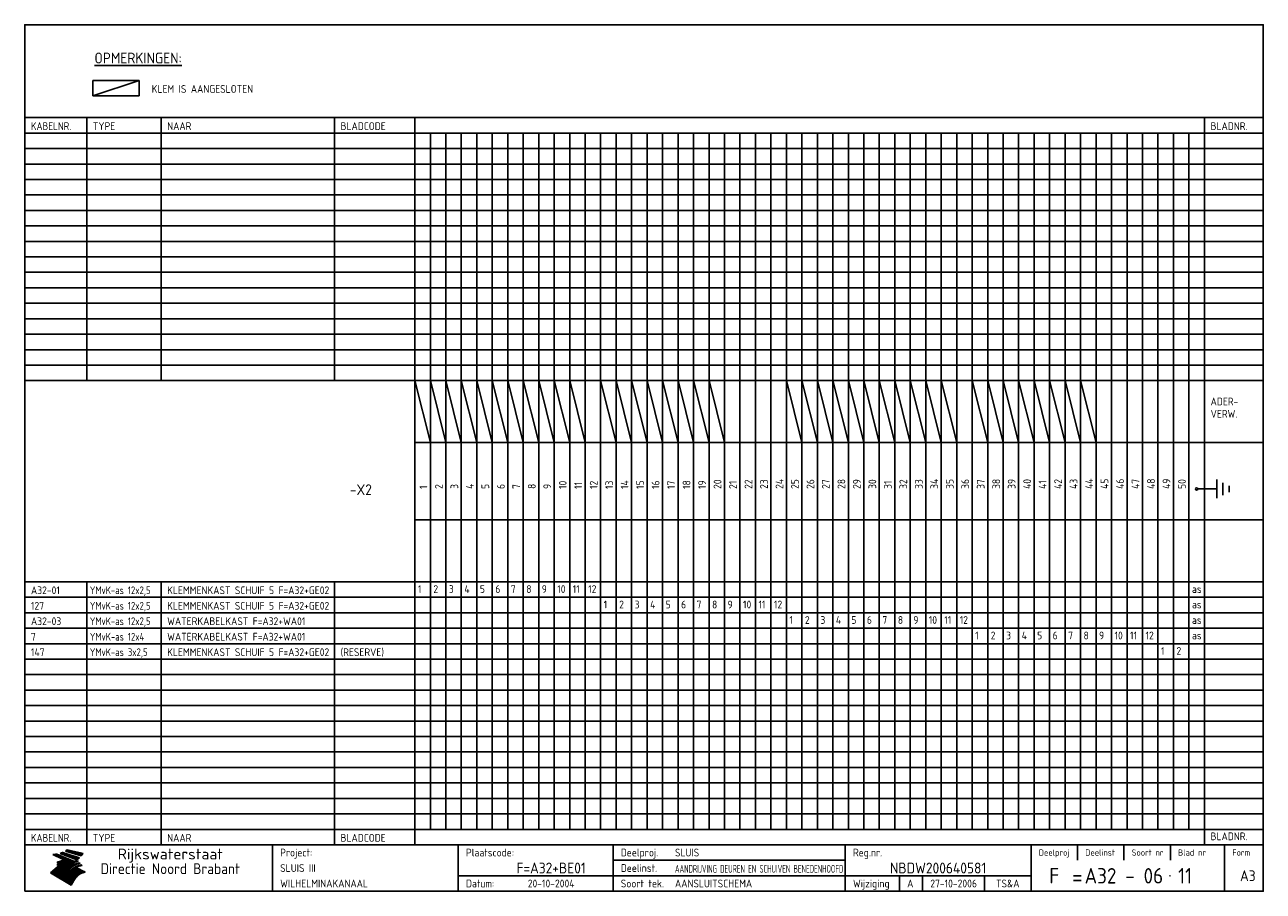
# Model space of a CAD drawing. Extents: x 10 to 410, y 10 to 290.
import ezdxf
from ezdxf.enums import TextEntityAlignment as Align

# ---------------------------------------------------------------- set-up
doc = ezdxf.new("R2010")
doc.units = 0
doc.header["$LTSCALE"] = 10
doc.header["$MEASUREMENT"] = 0
doc.layers.get('0').update_dxf_attribs({"linetype": 'CONTINUOUS'})
for name, color, linetype in [('0-25', 7, 'CONTINUOUS'), ('0-35', 2, 'CONTINUOUS'), ('0-50', 3, 'CONTINUOUS'), ('B-25', 7, 'CONTINUOUS'), ('B-35', 2, 'CONTINUOUS'), ('S-25', 7, 'CONTINUOUS'), ('S-35', 2, 'CONTINUOUS')]:
    doc.layers.add(name, color=color, linetype=linetype)
doc.styles.add('ISO', font='iso.shx')
doc.styles.get("Standard").update_dxf_attribs({"font": 'iso.shx'})

# ---------------------------------------------------------------- blocks, each defined once
blk = doc.blocks.new('rme15')
at = {"layer": '0-25'}
for p, q in [((410, 35), (10, 35)), ((410, 30), (10, 30)), ((350, 25), (350, 20)), ((365, 25), (365, 20)), ((380, 25), (380, 20)), ((200, 20), (275, 20)), ((150, 15), (335, 15)), ((292.5, 15), (292.5, 10)), ((300, 15), (300, 10)), ((320, 15), (320, 10))]:
    blk.add_line(p, q, dxfattribs=at)
at = {"layer": '0-25', "color": 7}
for p, q in [((19.1, 21.89), (25.12, 19)), ((19.1, 21.89), (25.12, 19)), ((19.17, 21.86), (20.7, 21.86)), ((19.29, 21.8), (20.83, 21.8)), ((19.4, 21.75), (20.96, 21.75)), ((19.52, 21.69), (21.09, 21.69)), ((19.64, 21.63), (21.22, 21.63)), ((19.74, 21.92), (20.56, 21.92)), ((19.75, 21.58), (21.36, 21.58)), ((19.87, 21.52), (21.49, 21.52)), ((19.99, 21.47), (21.62, 21.47)), ((20.11, 21.41), (21.75, 21.41)), ((20.22, 21.35), (21.88, 21.35)), ((20.25, 21.97), (20.43, 21.97)), ((20.34, 21.3), (22.02, 21.3)), ((20.38, 21.99), (26.02, 19.59)), ((20.38, 21.99), (26.02, 19.59)), ((20.46, 21.24), (22.15, 21.24)), ((20.57, 21.18), (22.28, 21.18)), ((20.69, 21.13), (22.41, 21.13)), ((20.81, 21.07), (22.55, 21.07)), ((20.92, 21.02), (22.68, 21.02)), ((21.04, 20.96), (22.81, 20.96)), ((21.16, 20.9), (22.94, 20.9)), ((21.27, 20.85), (23.07, 20.85)), ((21.39, 20.79), (23.21, 20.79)), ((21.47, 22.25), (26.83, 20.19)), ((21.47, 22.25), (26.83, 20.19)), ((21.49, 22.25), (23.07, 22.25)), ((21.51, 20.73), (23.34, 20.73)), ((21.6, 22.2), (23.25, 22.2)), ((21.63, 20.68), (23.47, 20.68)), ((21.65, 22.31), (22.89, 22.31)), ((21.74, 20.62), (23.6, 20.62)), ((21.75, 22.14), (23.42, 22.14)), ((21.8, 22.37), (22.71, 22.37)), ((21.86, 20.57), (23.73, 20.57)), ((21.9, 22.08), (23.6, 22.08)), ((21.94, 22.42), (22.53, 22.42)), ((21.98, 20.51), (23.87, 20.51)), ((22.04, 22.03), (23.78, 22.03)), ((22.06, 22.48), (22.36, 22.48)), ((22.09, 20.45), (24, 20.45)), ((22.18, 22.53), (27.65, 20.8)), ((22.18, 22.53), (27.65, 20.8)), ((22.19, 21.97), (23.96, 21.97)), ((22.21, 20.4), (24.13, 20.4)), ((22.33, 20.34), (24.26, 20.34)), ((22.34, 21.92), (24.13, 21.92)), ((22.37, 20), (23.08, 20)), ((22.44, 20.28), (24.4, 20.28)), ((22.48, 21.86), (24.31, 21.86)), ((22.49, 20.06), (23.04, 20.06)), ((22.56, 20.23), (24.53, 20.23)), ((22.61, 20.12), (22.93, 20.12)), ((22.63, 21.8), (24.49, 21.8)), ((22.68, 20.17), (24.66, 20.17)), ((22.71, 20.17), (22.82, 20.17)), ((23.11, 20.02), (22.77, 20.2)), ((23.11, 20.02), (22.77, 20.2)), ((22.78, 21.75), (24.67, 21.75)), ((22.79, 20.12), (24.79, 20.12)), ((22.91, 20.06), (24.92, 20.06)), ((22.92, 21.69), (24.85, 21.69)), ((23.03, 20), (25.06, 20)), ((23.07, 21.63), (25.02, 21.63)), ((23.14, 22.99), (28.22, 21.46)), ((23.14, 22.99), (28.22, 21.46)), ((23.15, 22.98), (25.33, 22.98)), ((23.22, 21.58), (25.2, 21.58)), ((23.23, 23.04), (25.09, 23.04)), ((23.32, 23.1), (24.84, 23.1)), ((23.34, 22.93), (25.57, 22.93)), ((23.36, 21.52), (25.38, 21.52)), ((23.4, 23.15), (24.6, 23.15)), ((23.49, 23.21), (24.36, 23.21)), ((23.51, 21.47), (25.56, 21.47)), ((23.52, 22.87), (25.81, 22.87)), ((23.57, 23.27), (24.12, 23.27)), ((23.64, 23.32), (23.87, 23.32)), ((23.66, 21.41), (25.74, 21.41)), ((23.7, 23.36), (28.82, 22.17)), ((23.7, 23.36), (28.82, 22.17)), ((23.71, 22.82), (26.06, 22.82)), ((23.8, 21.35), (25.91, 21.35)), ((23.9, 22.76), (26.3, 22.76)), ((23.95, 21.3), (26.09, 21.3)), ((24.09, 22.7), (26.54, 22.7)), ((24.09, 21.24), (26.27, 21.24)), ((24.24, 21.18), (26.45, 21.18)), ((24.27, 22.65), (26.78, 22.65)), ((24.39, 21.13), (26.62, 21.13)), ((24.46, 22.59), (27.03, 22.59)), ((24.53, 21.07), (26.8, 21.07)), ((24.65, 22.53), (27.27, 22.53)), ((24.68, 21.02), (26.98, 21.02)), ((24.83, 20.96), (27.16, 20.96)), ((24.84, 22.48), (27.51, 22.48)), ((24.97, 20.9), (27.34, 20.9)), ((25.02, 22.42), (27.75, 22.42)), ((25.12, 20.85), (27.51, 20.85)), ((25.21, 22.37), (28, 22.37)), ((25.27, 20.79), (27.63, 20.79)), ((25.4, 22.31), (28.24, 22.31)), ((25.41, 20.73), (27.57, 20.73)), ((25.56, 20.68), (27.51, 20.68)), ((25.58, 22.25), (28.48, 22.25)), ((25.71, 20.62), (27.44, 20.62)), ((25.77, 22.2), (28.72, 22.2)), ((25.85, 20.57), (27.37, 20.57)), ((25.96, 22.14), (28.79, 22.14)), ((26, 20.51), (27.29, 20.51)), ((26.15, 22.08), (28.75, 22.08)), ((26.15, 20.45), (27.22, 20.45)), ((26.29, 20.4), (27.14, 20.4)), ((26.33, 22.03), (28.71, 22.03)), ((26.44, 20.34), (27.06, 20.34)), ((26.52, 21.97), (28.66, 21.97)), ((26.59, 20.28), (26.97, 20.28)), ((26.71, 21.92), (28.62, 21.92)), ((26.73, 20.23), (26.89, 20.23)), ((26.9, 21.86), (28.57, 21.86)), ((27.08, 21.8), (28.52, 21.8)), ((27.27, 21.75), (28.48, 21.75)), ((27.46, 21.69), (28.43, 21.69)), ((27.65, 21.63), (28.38, 21.63)), ((27.83, 21.58), (28.33, 21.58)), ((28.02, 21.52), (28.28, 21.52)), ((28.21, 21.47), (28.22, 21.47)), ((20.58, 17.88), (18.3, 16)), ((20.58, 17.88), (18.3, 16)), ((24.94, 11.97), (18.3, 16)), ((24.94, 11.97), (18.3, 16)), ((18.31, 16.01), (20.96, 16.01)), ((18.38, 16.07), (21.46, 16.07)), ((18.45, 16.12), (21.88, 16.12)), ((18.52, 16.18), (22.15, 16.18)), ((18.59, 16.23), (22.38, 16.23)), ((18.65, 16.29), (22.58, 16.29)), ((18.72, 16.35), (22.75, 16.35)), ((18.79, 16.4), (22.91, 16.4)), ((18.86, 16.46), (20.6, 16.46)), ((18.93, 16.52), (20.6, 16.52)), ((18.99, 16.57), (20.6, 16.57)), ((19.06, 16.63), (20.6, 16.63)), ((19.13, 16.68), (20.6, 16.68)), ((19.2, 16.74), (20.6, 16.74)), ((19.27, 16.8), (20.6, 16.8)), ((19.33, 16.85), (21.07, 16.85)), ((19.4, 16.91), (21.55, 16.91)), ((19.47, 16.97), (21.88, 16.97)), ((19.54, 17.02), (22.13, 17.02)), ((19.61, 17.08), (22.34, 17.08)), ((19.67, 17.13), (20.6, 17.13)), ((19.74, 17.19), (20.6, 17.19)), ((19.81, 17.25), (20.6, 17.25)), ((19.88, 17.3), (20.6, 17.3)), ((19.95, 17.36), (20.6, 17.36)), ((20.01, 17.42), (20.6, 17.42)), ((20.08, 17.47), (20.93, 17.47)), ((20.15, 17.53), (21.26, 17.53)), ((20.22, 17.58), (21.51, 17.58)), ((20.29, 17.64), (21.72, 17.64)), ((20.35, 17.7), (21.9, 17.7)), ((20.42, 17.75), (22.07, 17.75)), ((20.49, 17.81), (22.22, 17.81)), ((20.56, 17.87), (22.36, 17.87)), ((20.6, 19.11), (20.58, 19.51)), ((20.6, 19.11), (20.58, 19.51)), ((20.58, 19.5), (22.09, 19.5)), ((20.58, 19.44), (21.95, 19.44)), ((20.59, 19.38), (21.79, 19.38)), ((20.59, 19.33), (21.62, 19.33)), ((20.59, 19.27), (21.42, 19.27)), ((20.6, 19.22), (21.2, 19.22)), ((20.6, 19.16), (20.93, 19.16)), ((20.6, 19.11), (20.69, 19.12)), ((20.6, 19.11), (20.69, 19.12)), ((20.6, 18.79), (20.77, 18.81)), ((20.6, 18.79), (20.77, 18.81)), ((20.6, 18.29), (20.6, 18.79)), ((20.6, 18.29), (20.6, 18.79)), ((20.6, 18.77), (22.46, 18.77)), ((20.6, 18.71), (22.33, 18.71)), ((20.6, 18.65), (22.19, 18.65)), ((20.6, 18.6), (22.04, 18.6)), ((20.6, 18.54), (21.87, 18.54)), ((20.6, 18.48), (21.68, 18.48)), ((20.6, 18.43), (21.46, 18.43)), ((20.6, 18.37), (21.21, 18.37)), ((20.6, 18.29), (20.88, 18.32)), ((20.6, 18.29), (20.88, 18.32)), ((20.6, 18.32), (20.87, 18.32)), ((20.6, 17.88), (20.86, 17.91)), ((20.6, 17.88), (20.86, 17.91)), ((20.6, 17.43), (20.97, 17.48)), ((20.6, 17.43), (20.97, 17.48)), ((20.6, 17.43), (20.6, 17.09)), ((20.6, 17.43), (20.6, 17.09)), ((20.6, 17.09), (21.26, 17.16)), ((20.6, 17.09), (21.26, 17.16)), ((20.6, 16.8), (21.37, 16.89)), ((20.6, 16.8), (21.37, 16.89)), ((20.6, 16.8), (20.6, 16.45)), ((20.6, 16.8), (20.6, 16.45)), ((20.6, 16.45), (21.56, 16.56)), ((20.6, 16.45), (21.56, 16.56)), ((20.6, 15.97), (21.67, 16.09)), ((20.6, 15.97), (21.67, 16.09)), ((20.7, 16.46), (23.06, 16.46)), ((20.9, 19.55), (22.23, 19.55)), ((20.9, 18.82), (22.59, 18.82)), ((20.98, 17.92), (22.5, 17.92)), ((21.02, 17.13), (22.53, 17.13)), ((21.19, 19.61), (22.35, 19.61)), ((21.2, 16.52), (23.2, 16.52)), ((21.32, 18.88), (22.71, 18.88)), ((21.32, 17.98), (22.62, 17.98)), ((21.42, 19.67), (22.47, 19.67)), ((21.47, 17.19), (22.7, 17.19)), ((21.59, 18.03), (22.74, 18.03)), ((21.61, 18.93), (22.82, 18.93)), ((21.62, 19.72), (22.59, 19.72)), ((21.72, 16.57), (23.32, 16.57)), ((21.77, 17.25), (22.85, 17.25)), ((21.8, 19.78), (22.69, 19.78)), ((21.8, 18.09), (22.85, 18.09)), ((21.84, 18.99), (22.92, 18.99)), ((21.96, 19.83), (22.79, 19.83)), ((21.99, 18.15), (22.95, 18.15)), ((22.01, 17.3), (22.99, 17.3)), ((22.03, 19.05), (23.03, 19.05)), ((22.1, 16.63), (23.44, 16.63)), ((22.11, 19.89), (22.89, 19.89)), ((22.16, 18.2), (23.05, 18.2)), ((22.21, 19.1), (23.12, 19.1)), ((22.21, 17.36), (23.12, 17.36)), ((22.24, 19.95), (22.99, 19.95)), ((22.31, 18.26), (23.15, 18.26)), ((22.36, 19.16), (23.22, 19.16)), ((22.38, 16.68), (23.56, 16.68)), ((22.39, 17.42), (23.24, 17.42)), ((22.45, 18.32), (23.24, 18.32)), ((22.51, 19.22), (23.3, 19.22)), ((22.56, 17.47), (23.36, 17.47)), ((22.59, 18.37), (23.33, 18.37)), ((22.6, 16.74), (23.66, 16.74)), ((22.64, 19.27), (23.39, 19.27)), ((22.71, 18.43), (23.42, 18.43)), ((22.71, 17.53), (23.47, 17.53)), ((22.77, 19.33), (23.47, 19.33)), ((22.79, 16.8), (23.77, 16.8)), ((22.83, 18.48), (23.5, 18.48)), ((22.84, 17.58), (23.57, 17.58)), ((22.89, 19.38), (23.55, 19.38)), ((22.94, 18.54), (23.58, 18.54)), ((22.96, 16.85), (23.86, 16.85)), ((22.97, 17.64), (23.67, 17.64)), ((23, 19.44), (23.63, 19.44)), ((23.04, 18.6), (23.66, 18.6)), ((23.1, 19.5), (23.72, 19.5)), ((23.1, 17.7), (23.77, 17.7)), ((23.12, 16.91), (23.96, 16.91)), ((23.14, 18.65), (23.74, 18.65)), ((23.15, 19.95), (25.19, 19.95)), ((23.21, 19.55), (23.8, 19.55)), ((23.21, 17.75), (23.86, 17.75)), ((23.21, 16.01), (28.9, 16.01)), ((23.24, 18.71), (23.82, 18.71)), ((23.26, 19.89), (25.32, 19.89)), ((23.26, 16.97), (24.05, 16.97)), ((23.3, 19.61), (23.88, 19.61)), ((23.32, 17.81), (23.95, 17.81)), ((23.33, 18.77), (23.91, 18.77)), ((23.37, 16.07), (29.08, 16.07)), ((23.38, 19.83), (25.45, 19.83)), ((23.39, 19.67), (23.81, 19.67)), ((23.39, 17.02), (24.14, 17.02)), ((23.42, 18.82), (23.99, 18.82)), ((23.42, 17.87), (24.03, 17.87)), ((23.45, 19.7), (23.58, 19.79)), ((23.45, 19.7), (23.58, 19.79)), ((23.48, 19.72), (23.7, 19.72)), ((23.5, 19.78), (25.58, 19.78)), ((23.51, 18.88), (24.07, 18.88)), ((23.51, 16.12), (29.27, 16.12)), ((23.52, 17.92), (24.11, 17.92)), ((23.52, 17.08), (24.22, 17.08)), ((23.54, 18.9), (24.3, 19.42)), ((23.54, 18.9), (24.3, 19.42)), ((23.56, 19.78), (23.59, 19.78)), ((23.56, 19.39), (23.9, 19.62)), ((23.56, 19.39), (23.9, 19.62)), ((23.58, 19.79), (23.9, 19.62)), ((23.58, 19.79), (23.9, 19.62)), ((23.59, 18.93), (24.15, 18.93)), ((23.61, 19.72), (25.72, 19.72)), ((23.62, 17.98), (24.2, 17.98)), ((23.63, 17.13), (24.3, 17.13)), ((23.65, 18.59), (24.62, 19.25)), ((23.65, 18.59), (24.62, 19.25)), ((29.41, 16.17), (23.65, 16.17)), ((23.67, 18.99), (24.23, 18.99)), ((23.71, 18.03), (24.28, 18.03)), ((23.73, 19.67), (25.85, 19.67)), ((23.75, 19.05), (24.32, 19.05)), ((23.75, 17.19), (24.38, 17.19)), ((23.77, 16.23), (29.47, 16.23)), ((23.79, 18.09), (24.36, 18.09)), ((23.83, 19.1), (24.4, 19.1)), ((23.85, 19.61), (25.98, 19.61)), ((23.85, 17.25), (24.46, 17.25)), ((23.88, 18.15), (24.44, 18.15)), ((23.89, 16.29), (29.36, 16.29)), ((23.92, 19.16), (24.48, 19.16)), ((23.94, 18.19), (25.23, 19.07)), ((23.94, 18.19), (25.23, 19.07)), ((23.95, 17.3), (24.55, 17.3)), ((23.96, 19.55), (25.96, 19.55)), ((23.96, 18.2), (24.53, 18.2)), ((24, 19.22), (24.56, 19.22)), ((24, 16.35), (29.24, 16.35)), ((24.04, 18.26), (24.61, 18.26)), ((24.05, 17.36), (24.63, 17.36)), ((24.06, 17.88), (25.34, 18.76)), ((24.06, 17.88), (25.34, 18.76)), ((24.08, 19.5), (25.88, 19.5)), ((24.08, 19.27), (24.58, 19.27)), ((24.11, 16.4), (29.13, 16.4)), ((24.13, 18.32), (24.69, 18.32)), ((24.14, 17.42), (24.71, 17.42)), ((24.16, 19.33), (24.47, 19.33)), ((24.2, 19.44), (25.79, 19.44)), ((24.21, 18.37), (24.77, 18.37)), ((24.21, 16.46), (29.02, 16.46)), ((24.23, 17.47), (24.79, 17.47)), ((24.24, 17.48), (25.52, 18.36)), ((24.24, 17.48), (25.52, 18.36)), ((24.25, 19.38), (24.36, 19.38)), ((24.29, 18.43), (24.85, 18.43)), ((24.3, 19.42), (24.62, 19.25)), ((24.3, 19.42), (24.62, 19.25)), ((24.31, 19.38), (25.71, 19.38)), ((24.31, 17.53), (24.87, 17.53)), ((24.31, 16.52), (28.91, 16.52)), ((24.35, 17.17), (25.64, 18.05)), ((24.35, 17.17), (25.64, 18.05)), ((24.37, 18.48), (24.94, 18.48)), ((24.39, 17.58), (24.96, 17.58)), ((24.4, 16.57), (28.79, 16.57)), ((24.43, 19.33), (25.62, 19.33)), ((24.45, 18.54), (25.02, 18.54)), ((24.47, 17.64), (25.04, 17.64)), ((24.49, 16.63), (28.68, 16.63)), ((24.54, 18.6), (25.1, 18.6)), ((24.55, 19.27), (25.54, 19.27)), ((24.56, 17.7), (25.12, 17.7)), ((24.57, 16.68), (28.57, 16.68)), ((24.62, 18.65), (25.18, 18.65)), ((24.63, 16.72), (25.91, 17.6)), ((24.63, 16.72), (25.91, 17.6)), ((24.64, 17.75), (25.2, 17.75)), ((24.66, 16.74), (28.45, 16.74)), ((24.67, 19.22), (25.45, 19.22)), ((24.7, 18.71), (25.27, 18.71)), ((24.72, 17.81), (25.29, 17.81)), ((24.74, 16.8), (28.34, 16.8)), ((24.78, 19.16), (25.37, 19.16)), ((24.78, 18.77), (25.34, 18.77)), ((24.8, 17.87), (25.37, 17.87)), ((24.82, 16.85), (28.23, 16.85)), ((24.87, 18.82), (25.4, 18.82)), ((24.89, 17.92), (25.45, 17.92)), ((24.9, 19.1), (25.28, 19.1)), ((24.9, 16.91), (28.11, 16.91)), ((24.95, 18.88), (25.45, 18.88)), ((24.97, 17.98), (25.53, 17.98)), ((24.99, 16.97), (28, 16.97)), ((25.02, 19.05), (25.2, 19.05)), ((25.03, 18.93), (25.51, 18.93)), ((25.05, 18.03), (25.61, 18.03)), ((25.07, 17.02), (27.89, 17.02)), ((25.11, 18.99), (25.57, 18.99)), ((26.02, 19.59), (25.12, 19)), ((26.02, 19.59), (25.12, 19)), ((25.13, 18.09), (25.68, 18.09)), ((25.15, 17.08), (27.77, 17.08)), ((25.19, 19.05), (25.63, 19.05)), ((25.21, 18.15), (25.75, 18.15)), ((25.23, 17.13), (27.66, 17.13)), ((25.26, 19.1), (25.7, 19.1)), ((25.3, 18.2), (25.82, 18.2)), ((25.31, 17.19), (27.55, 17.19)), ((25.33, 19.16), (25.77, 19.16)), ((25.38, 18.26), (25.89, 18.26)), ((25.39, 19.22), (25.85, 19.22)), ((25.4, 17.25), (27.43, 17.25)), ((25.46, 18.32), (25.97, 18.32)), ((25.47, 19.27), (25.93, 19.27)), ((25.48, 17.3), (27.32, 17.3)), ((25.54, 19.33), (26.03, 19.33)), ((25.54, 18.37), (26.06, 18.37)), ((25.56, 17.36), (27.21, 17.36)), ((25.62, 18.43), (26.14, 18.43)), ((25.63, 19.38), (26.13, 19.38)), ((25.64, 17.42), (27.1, 17.42)), ((25.7, 18.48), (26.24, 18.48)), ((25.72, 19.44), (26.24, 19.44)), ((25.73, 17.47), (26.98, 17.47)), ((25.79, 18.54), (26.34, 18.54)), ((25.81, 17.53), (26.87, 17.53)), ((25.82, 19.5), (26.36, 19.5)), ((25.89, 18.6), (26.46, 18.6)), ((25.89, 17.58), (26.76, 17.58)), ((25.93, 19.55), (26.53, 19.55)), ((25.96, 17.64), (26.64, 17.64)), ((25.99, 18.65), (26.58, 18.65)), ((26.04, 17.7), (26.59, 17.7)), ((26.06, 19.61), (26.85, 19.61)), ((26.1, 18.71), (26.72, 18.71)), ((26.12, 17.75), (26.67, 17.75)), ((26.2, 17.81), (26.76, 17.81)), ((26.21, 19.67), (27.23, 19.67)), ((26.23, 18.77), (26.89, 18.77)), ((26.29, 17.87), (26.86, 17.87)), ((26.37, 18.82), (27.09, 18.82)), ((26.39, 17.92), (26.97, 17.92)), ((26.44, 19.72), (27.18, 19.72)), ((26.49, 17.98), (27.09, 17.98)), ((26.53, 18.88), (27.34, 18.88)), ((26.56, 17.68), (29.54, 16.2)), ((26.56, 17.68), (29.54, 16.2)), ((26.6, 18.03), (27.22, 18.03)), ((26.72, 18.09), (27.38, 18.09)), ((26.73, 18.93), (27.66, 18.93)), ((26.85, 18.15), (27.56, 18.15)), ((26.99, 18.99), (27.9, 18.99)), ((27, 18.2), (27.8, 18.2)), ((27.13, 19.78), (27.25, 19.64)), ((27.13, 19.78), (27.25, 19.64)), ((27.18, 18.26), (28.13, 18.26)), ((27.26, 19.05), (27.84, 19.05)), ((27.39, 18.32), (28.47, 18.32)), ((27.7, 18.37), (28.49, 18.37)), ((27.78, 19.1), (27.93, 18.96)), ((27.78, 19.1), (27.93, 18.96)), ((28, 18.43), (28.44, 18.43)), ((28.29, 15.83), (29.54, 16.2)), ((28.29, 15.83), (29.54, 16.2)), ((28.39, 18.48), (28.54, 18.32)), ((28.39, 18.48), (28.54, 18.32)), ((29.54, 16.2), (29.45, 16.17)), ((29.54, 16.2), (29.45, 16.17)), ((29.46, 16.18), (29.47, 16.18)), ((18.38, 15.95), (20.6, 15.95)), ((18.47, 15.9), (20.6, 15.9)), ((18.57, 15.84), (20.6, 15.84)), ((18.66, 15.78), (20.6, 15.78)), ((18.75, 15.73), (20.6, 15.73)), ((18.85, 15.67), (20.6, 15.67)), ((18.94, 15.62), (20.6, 15.62)), ((19.03, 15.56), (27.83, 15.56)), ((19.12, 15.5), (27.75, 15.5)), ((19.22, 15.45), (27.66, 15.45)), ((19.31, 15.39), (27.58, 15.39)), ((19.4, 15.33), (27.5, 15.33)), ((19.49, 15.28), (27.43, 15.28)), ((19.59, 15.22), (27.36, 15.22)), ((19.68, 15.17), (27.29, 15.17)), ((19.77, 15.11), (27.22, 15.11)), ((19.86, 15.05), (27.15, 15.05)), ((19.96, 15), (27.09, 15)), ((20.05, 14.94), (27.02, 14.94)), ((20.14, 14.88), (26.96, 14.88)), ((20.24, 14.83), (26.9, 14.83)), ((20.33, 14.77), (26.84, 14.77)), ((20.42, 14.72), (26.79, 14.72)), ((20.51, 14.66), (26.73, 14.66)), ((20.6, 15.97), (20.6, 15.58)), ((20.6, 15.97), (20.6, 15.58)), ((20.6, 15.58), (21.95, 15.73)), ((20.6, 15.58), (21.95, 15.73)), ((20.61, 14.6), (26.68, 14.6)), ((20.7, 14.55), (26.62, 14.55)), ((20.79, 14.49), (26.57, 14.49)), ((20.88, 14.43), (26.52, 14.43)), ((20.94, 15.62), (27.92, 15.62)), ((20.98, 14.38), (26.47, 14.38)), ((21.07, 14.32), (26.42, 14.32)), ((21.16, 14.27), (26.38, 14.27)), ((21.25, 14.21), (26.33, 14.21)), ((21.35, 14.15), (26.29, 14.15)), ((21.44, 14.1), (26.24, 14.1)), ((21.45, 15.67), (28.01, 15.67)), ((21.53, 14.04), (26.2, 14.04)), ((21.63, 13.98), (26.16, 13.98)), ((21.72, 13.93), (26.12, 13.93)), ((21.81, 13.87), (26.08, 13.87)), ((21.9, 13.82), (26.04, 13.82)), ((21.96, 15.73), (28.11, 15.73)), ((22, 13.76), (26, 13.76)), ((22.09, 13.7), (25.96, 13.7)), ((22.18, 13.65), (25.93, 13.65)), ((22.27, 13.59), (25.89, 13.59)), ((22.34, 15.78), (28.21, 15.78)), ((22.37, 13.53), (25.86, 13.53)), ((22.46, 13.48), (25.82, 13.48)), ((22.55, 13.42), (25.79, 13.42)), ((22.62, 15.84), (28.33, 15.84)), ((22.65, 13.37), (25.76, 13.37)), ((22.74, 13.31), (25.73, 13.31)), ((22.83, 13.25), (25.69, 13.25)), ((22.84, 15.9), (28.52, 15.9)), ((22.92, 13.2), (25.66, 13.2)), ((23.02, 13.14), (25.63, 13.14)), ((23.04, 15.95), (28.71, 15.95)), ((23.11, 13.08), (25.59, 13.08)), ((23.2, 13.03), (25.56, 13.03)), ((23.29, 12.97), (25.53, 12.97)), ((23.39, 12.92), (25.5, 12.92)), ((23.48, 12.86), (25.46, 12.86)), ((23.57, 12.8), (25.43, 12.8)), ((23.66, 12.75), (25.4, 12.75)), ((23.76, 12.69), (25.36, 12.69)), ((23.85, 12.63), (25.33, 12.63)), ((23.94, 12.58), (25.3, 12.58)), ((24.04, 12.52), (25.26, 12.52)), ((24.13, 12.47), (25.23, 12.47)), ((24.22, 12.41), (25.2, 12.41)), ((24.31, 12.35), (25.17, 12.35)), ((24.41, 12.3), (25.13, 12.3)), ((24.5, 12.24), (25.1, 12.24)), ((24.59, 12.18), (25.07, 12.18)), ((24.68, 12.13), (25.03, 12.13)), ((24.78, 12.07), (25, 12.07)), ((24.87, 12.02), (24.97, 12.02)), ((24.94, 11.97), (25.81, 13.45)), ((24.94, 11.97), (25.81, 13.45))]:
    blk.add_line(p, q, dxfattribs=at)
for centre, radius, start, end in [((19.15, 29.7), 7.8, 269.6055, 279.0886), ((19.15, 29.7), 7.8, 269.6055, 279.0886), ((19.93, 25.38), 5.91, 276.3402, 298.7463), ((19.93, 25.38), 5.91, 276.3402, 298.7463), ((19.84, 25.09), 6.03, 278.129, 302.868), ((19.84, 25.09), 6.03, 278.129, 302.868), ((19.84, 27.26), 5.27, 288.0217, 296.3084), ((19.84, 27.26), 5.27, 288.0217, 296.3084), ((20.49, 27.56), 5.28, 300.0654, 307.393), ((20.49, 27.56), 5.28, 300.0654, 307.393), ((24.11, 24.7), 5.26, 301.1147, 312.2814), ((24.11, 24.7), 5.26, 301.1147, 312.2814), ((21.95, 27.32), 8.59, 316.9248, 323.1399), ((21.95, 27.32), 8.59, 316.9248, 323.1399), ((20.21, 23.78), 5.91, 273.6149, 304.3803), ((20.21, 23.78), 5.91, 273.6149, 304.3803), ((20.35, 24.56), 5.76, 274.164, 302.5474), ((20.35, 24.56), 5.76, 274.164, 302.5474), ((20.05, 24.28), 6.02, 277.9472, 305.7139), ((20.05, 24.28), 6.02, 277.9472, 305.7139), ((20.04, 23.49), 6.09, 278.8115, 306.4242), ((20.04, 23.49), 6.09, 278.8115, 306.4242), ((20.53, 23.07), 5.96, 277.0519, 304.973), ((20.53, 23.07), 5.96, 277.0519, 304.973), ((20.72, 22.76), 5.91, 276.3402, 304.3803), ((20.72, 22.76), 5.91, 276.3402, 304.3803), ((21.06, 22.34), 5.81, 274.9043, 303.1745), ((21.06, 22.34), 5.81, 274.9043, 303.1745), ((20.82, 22.06), 6.04, 278.1111, 305.8489), ((20.82, 22.06), 6.04, 278.1111, 305.8489), ((21.3, 21.6), 5.91, 276.3402, 304.3803), ((21.3, 21.6), 5.91, 276.3402, 304.3803), ((27.05, 17.17), 2.63, 107.4286, 133.7799), ((27.05, 17.17), 2.63, 107.4286, 133.7799), ((27.45, 16.91), 2.81, 110.4143, 138.7411), ((27.45, 16.91), 2.81, 110.4143, 138.7411), ((27.57, 15.64), 3.4, 98.1566, 126.9045), ((27.57, 15.64), 3.4, 98.1566, 126.9045), ((27.91, 15.54), 3.39, 100.5835, 132.088), ((27.91, 15.54), 3.39, 100.5835, 132.088), ((28.21, 14.74), 3.67, 95.7581, 128.7216), ((28.21, 14.74), 3.67, 95.7581, 128.7216), ((27.01, 16.84), 2.93, 87.7348, 104.8316), ((27.01, 16.84), 2.93, 87.7348, 104.8316), ((27.37, 15.71), 3.93, 91.7838, 103.2817), ((27.37, 15.71), 3.93, 91.7838, 103.2817), ((28.4, 15.05), 3.21, 96.3886, 125.0052), ((28.4, 15.05), 3.21, 96.3886, 125.0052), ((27.82, 16.31), 2.8, 90.634, 105.1984), ((27.82, 16.31), 2.8, 90.634, 105.1984), ((28.19, 15.04), 3.93, 93.8342, 103.2817), ((28.19, 15.04), 3.93, 93.8342, 103.2817), ((28.58, 15.69), 2.8, 93.8141, 105.1984), ((28.58, 15.69), 2.8, 93.8141, 105.1984), ((28.95, 14.41), 3.93, 96.0135, 103.2817), ((28.95, 14.41), 3.93, 96.0135, 103.2817), ((31.24, 10.26), 6.3, 117.9568, 149.6251), ((31.24, 10.26), 6.3, 117.9568, 149.6251)]:
    blk.add_arc(centre, radius, start, end, dxfattribs=at)
at = {"layer": '0-35'}
for p, q in [((90, 25), (90, 10)), ((150, 25), (150, 10)), ((200, 25), (200, 10)), ((275, 25), (275, 10)), ((335, 25), (335, 10)), ((397.5, 25), (397.5, 10))]:
    blk.add_line(p, q, dxfattribs=at)
at = {"layer": '0-50'}
for p, q in [((10, 25), (410, 25)), ((348.75, 15), (351.25, 15)), ((348.75, 13.5), (351.25, 13.5))]:
    blk.add_line(p, q, dxfattribs=at)
blk.add_lwpolyline([(10, 10), (410, 10), (410, 290), (10, 290)], close=True, dxfattribs=at)
at = {"layer": '0-50', "const_width": 0.25}
blk.add_lwpolyline([(379.75, 15, 1), (380, 15, 1)], format="xyb", close=True, dxfattribs=at)
at = {"layer": '0-25', "style": 'ISO'}
for s, height, p in [('Project:', 2.5, (92.5, 22.5)), ('Plaatscode:', 2.5, (152.5, 22.5)), ('Deelproj.', 2.5, (202.5, 22.5)), ('Reg.nr.', 2.5, (277.5, 22.5)), ('Deelproj', 2, (337.5, 22.5)), ('Deelinst', 2, (352.5, 22.5)), ('Soort nr', 2, (367.5, 22.5)), ('Blad nr', 2, (382.5, 22.5)), ('Form', 2, (400, 22.5)), ('Deelinst.', 2.5, (202.5, 17.5)), ('Datum:', 2.5, (152.5, 12.5)), ('Soort tek.', 2.5, (202.5, 12.5)), ('Wijziging', 2.5, (277.5, 12.5))]:
    blk.add_text(s, height=height, dxfattribs=at).set_placement(p, align=Align.MIDDLE_LEFT)
for tag, height, p in [('N', 2.5, (220, 22.5)), ('B', 2.5, (92.5, 17.5)), ('P', 1.8, (220, 17.5)), ('C', 2.5, (92.5, 12.5)), ('U', 2.5, (220, 12.5)), ('REV', 2.5, (295, 12.5))]:
    blk.add_attdef(tag, text='', height=height, dxfattribs=at).set_placement(p, align=Align.MIDDLE_LEFT)
for tag, p in [('W', (180, 12.5)), ('Z', (310, 12.5)), ('Y', (327.5, 12.5))]:
    blk.add_attdef(tag, text='', height=2.5, dxfattribs=at).set_placement(p, align=Align.MIDDLE)
at = {"layer": '0-35', "style": 'ISO', "width": 1.182609}
blk.add_text('Rijkswaterstaat', height=3.5, dxfattribs=at).set_placement((40, 20.28), (74, 20.28), align=Align.FIT)
at = {"layer": '0-35', "color": 2, "style": 'ISO', "width": 1.016949}
blk.add_text('Directie Noord Brabant', height=3.5, dxfattribs=at).set_placement((34.5, 15.53), (79.5, 15.53), align=Align.FIT)
at = {"layer": '0-35', "style": 'ISO'}
blk.add_attdef('X', text='', height=3.5, dxfattribs=at).set_placement((180, 17.5), align=Align.MIDDLE_CENTER)
blk.add_attdef('RNR', text='', height=3.5, dxfattribs=at).set_placement((305, 17.5), align=Align.MIDDLE)
blk.add_attdef('FORM', text='', height=3.5, dxfattribs=at).set_placement((402.5, 15), align=Align.MIDDLE_LEFT)
at = {"layer": '0-50', "style": 'ISO'}
for tag, p in [('M', (342.5, 15)), ('O', (365, 15))]:
    blk.add_attdef(tag, text='', height=5, dxfattribs=at).set_placement(p, align=Align.MIDDLE)
blk.add_attdef('Q', text='', height=5, dxfattribs=at).set_placement((382.5, 15), align=Align.MIDDLE_LEFT)

msp = doc.modelspace()

# ---------------------------------------------------------------- linework, layer by layer
for p, q in [((141, 155), (136, 175)), ((146, 155), (141, 175)), ((151, 155), (146, 175)), ((156, 155), (151, 175)), ((161, 155), (156, 175)), ((166, 155), (161, 175)), ((171, 155), (166, 175)), ((176, 155), (171, 175)), ((181, 155), (176, 175)), ((186, 155), (181, 175)), ((191, 155), (186, 175)), ((201, 155), (196, 175)), ((206, 155), (201, 175)), ((211, 155), (206, 175)), ((216, 155), (211, 175)), ((221, 155), (216, 175)), ((226, 155), (221, 175)), ((231, 155), (226, 175)), ((236, 155), (231, 175)), ((261, 155), (256, 175)), ((266, 155), (261, 175)), ((271, 155), (266, 175)), ((276, 155), (271, 175)), ((281, 155), (276, 175)), ((286, 155), (281, 175)), ((291, 155), (286, 175)), ((296, 155), (291, 175)), ((301, 155), (296, 175)), ((306, 155), (301, 175)), ((311, 155), (306, 175)), ((321, 155), (316, 175)), ((326, 155), (321, 175)), ((331, 155), (326, 175)), ((336, 155), (331, 175)), ((341, 155), (336, 175)), ((346, 155), (341, 175)), ((351, 155), (346, 175)), ((356, 155), (351, 175))]:
    msp.add_line(p, q)
at = {"layer": 'S-25'}
for p, q in [((32, 272), (32, 267)), ((47, 272), (32, 272)), ((32, 267), (47, 272)), ((47, 267), (47, 272)), ((32, 267), (47, 267)), ((10, 260), (410, 260)), ((10, 255), (410, 255)), ((141, 255), (141, 175)), ((146, 255), (146, 175)), ((151, 255), (151, 175)), ((156, 255), (156, 175)), ((161, 255), (161, 30)), ((166, 255), (166, 175)), ((171, 255), (171, 175)), ((176, 255), (176, 175)), ((181, 255), (181, 175)), ((186, 255), (186, 30)), ((191, 255), (191, 175)), ((196, 255), (196, 175)), ((201, 255), (201, 175)), ((206, 255), (206, 175)), ((211, 255), (211, 30)), ((216, 255), (216, 175)), ((221, 255), (221, 175)), ((226, 255), (226, 175)), ((231, 255), (231, 175)), ((236, 255), (236, 30)), ((241, 255), (241, 175)), ((246, 255), (246, 175)), ((251, 255), (251, 175)), ((256, 255), (256, 175)), ((261, 255), (261, 30)), ((266, 255), (266, 175)), ((271, 255), (271, 175)), ((276, 255), (276, 175)), ((281, 255), (281, 175)), ((286, 255), (286, 30)), ((291, 255), (291, 175)), ((296, 255), (296, 175)), ((301, 255), (301, 175)), ((306, 255), (306, 175)), ((311, 255), (311, 30)), ((316, 255), (316, 175)), ((321, 255), (321, 175)), ((326, 255), (326, 175)), ((331, 255), (331, 175)), ((336, 255), (336, 30)), ((341, 255), (341, 175)), ((346, 255), (346, 175)), ((351, 255), (351, 175)), ((356, 255), (356, 175)), ((361, 255), (361, 30)), ((366, 255), (366, 175)), ((371, 255), (371, 175)), ((376, 255), (376, 175)), ((381, 255), (381, 175)), ((386, 255), (386, 30)), ((10, 250), (410, 250)), ((10, 245), (410, 245)), ((10, 240), (410, 240)), ((10, 235), (410, 235)), ((10, 230), (410, 230)), ((10, 225), (410, 225)), ((10, 220), (410, 220)), ((10, 215), (410, 215)), ((10, 210), (410, 210)), ((10, 205), (410, 205)), ((10, 200), (410, 200)), ((10, 195), (410, 195)), ((10, 190), (410, 190)), ((10, 185), (410, 185)), ((10, 180), (410, 180)), ((10, 175), (410, 175)), ((141, 175), (141, 110)), ((146, 175), (146, 110)), ((151, 175), (151, 110)), ((156, 175), (156, 110)), ((166, 175), (166, 110)), ((171, 175), (171, 110)), ((176, 175), (176, 110)), ((181, 175), (181, 110)), ((191, 175), (191, 110)), ((196, 175), (196, 110)), ((201, 175), (201, 110)), ((206, 175), (206, 110)), ((216, 175), (216, 110)), ((221, 175), (221, 110)), ((226, 175), (226, 110)), ((231, 175), (231, 110)), ((241, 175), (241, 110)), ((246, 175), (246, 110)), ((251, 175), (251, 110)), ((256, 175), (256, 110)), ((266, 175), (266, 110)), ((271, 175), (271, 110)), ((276, 175), (276, 110)), ((281, 175), (281, 110)), ((291, 175), (291, 110)), ((296, 175), (296, 110)), ((301, 175), (301, 110)), ((306, 175), (306, 110)), ((316, 175), (316, 110)), ((321, 175), (321, 110)), ((326, 175), (326, 110)), ((331, 175), (331, 110)), ((341, 175), (341, 110)), ((346, 175), (346, 110)), ((351, 175), (351, 110)), ((356, 175), (356, 110)), ((366, 175), (366, 110)), ((371, 175), (371, 110)), ((376, 175), (376, 110)), ((381, 175), (381, 110)), ((389, 140), (395, 140)), ((395, 143), (395, 137)), ((397, 142), (397, 138)), ((399, 141), (399, 139)), ((10, 110), (410, 110)), ((141, 110), (141, 30)), ((146, 110), (146, 30)), ((151, 110), (151, 30)), ((156, 110), (156, 30)), ((166, 110), (166, 30)), ((171, 110), (171, 30)), ((176, 110), (176, 30)), ((181, 110), (181, 30)), ((191, 110), (191, 30)), ((196, 110), (196, 30)), ((201, 110), (201, 30)), ((206, 110), (206, 30)), ((216, 110), (216, 30)), ((221, 110), (221, 30)), ((226, 110), (226, 30)), ((231, 110), (231, 30)), ((241, 110), (241, 30)), ((246, 110), (246, 30)), ((251, 110), (251, 30)), ((256, 110), (256, 30)), ((266, 110), (266, 30)), ((271, 110), (271, 30)), ((276, 110), (276, 30)), ((281, 110), (281, 30)), ((291, 110), (291, 30)), ((296, 110), (296, 30)), ((301, 110), (301, 30)), ((306, 110), (306, 30)), ((316, 110), (316, 30)), ((321, 110), (321, 30)), ((326, 110), (326, 30)), ((331, 110), (331, 30)), ((341, 110), (341, 30)), ((346, 110), (346, 30)), ((351, 110), (351, 30)), ((356, 110), (356, 30)), ((366, 110), (366, 30)), ((371, 110), (371, 30)), ((376, 110), (376, 30)), ((381, 110), (381, 30)), ((10, 105), (410, 105)), ((10, 100), (410, 100)), ((10, 95), (410, 95)), ((10, 90), (410, 90)), ((10, 85), (410, 85)), ((10, 80), (410, 80)), ((10, 75), (410, 75)), ((10, 70), (410, 70)), ((10, 65), (410, 65)), ((10, 60), (410, 60)), ((10, 55), (410, 55)), ((10, 50), (410, 50)), ((10, 45), (410, 45)), ((10, 40), (410, 40)), ((10, 35), (410, 35)), ((10, 30), (410, 30))]:
    msp.add_line(p, q, dxfattribs=at)
for start, end in [(0, 180), (180, 0)]:
    msp.add_arc((388.5, 140), 0.375, start, end, dxfattribs=at)
at = {"layer": 'S-35'}
for p, q in [((30, 260), (30, 175)), ((54, 260), (54, 175)), ((110, 260), (110, 175)), ((136, 260), (136, 25)), ((391, 260), (391, 25)), ((136, 155), (410, 155)), ((136, 130), (410, 130)), ((30, 110), (30, 25)), ((54, 110), (54, 25)), ((110, 110), (110, 25))]:
    msp.add_line(p, q, dxfattribs=at)

# ---------------------------------------------------------------- block references
ref = msp.add_blockref('rme15', (0, 0))
ref.add_attrib('B', 'SLUIS III', dxfattribs={"layer": '0-25', "height": 2.5, "style": 'ISO'}).set_placement((92.5, 17.5), align=Align.MIDDLE_LEFT)
ref.add_attrib('C', 'WILHELMINAKANAAL', dxfattribs={"layer": '0-25', "height": 2.5, "style": 'ISO'}).set_placement((92.5, 12.5), align=Align.MIDDLE_LEFT)
ref.add_attrib('N', 'SLUIS', dxfattribs={"layer": '0-25', "height": 2.5, "style": 'ISO'}).set_placement((220, 22.5), align=Align.MIDDLE_LEFT)
ref.add_attrib('U', 'AANSLUITSCHEMA', dxfattribs={"layer": '0-25', "height": 2.5, "style": 'ISO'}).set_placement((220, 12.5), align=Align.MIDDLE_LEFT)
ref.add_attrib('M', 'F', dxfattribs={"layer": '0-50', "height": 5, "style": 'ISO'}).set_placement((342.5, 15), align=Align.MIDDLE)
ref.add_attrib('O', 'A32 - 06', dxfattribs={"layer": '0-50', "height": 5, "style": 'ISO'}).set_placement((365, 15), align=Align.MIDDLE)
ref.add_attrib('Q', '11', dxfattribs={"layer": '0-50', "height": 5, "style": 'ISO'}).set_placement((382.5, 15), align=Align.MIDDLE_LEFT)
ref.add_attrib('X', 'F=A32+BE01', dxfattribs={"layer": '0-35', "height": 3.5, "style": 'ISO'}).set_placement((180, 17.5), align=Align.MIDDLE_CENTER)
ref.add_attrib('RNR', 'NBDW200640581', dxfattribs={"layer": '0-35', "height": 3.5, "style": 'ISO'}).set_placement((305, 17.5), align=Align.MIDDLE)
ref.add_attrib('W', '20-10-2004', dxfattribs={"layer": '0-25', "height": 2.5, "style": 'ISO'}).set_placement((180, 12.5), align=Align.MIDDLE)
ref.add_attrib('FORM', 'A3', dxfattribs={"layer": '0-35', "height": 3.5, "style": 'ISO'}).set_placement((402.5, 15), align=Align.MIDDLE_LEFT)
ref.add_attrib('REV', 'A', dxfattribs={"layer": '0-25', "height": 2.5, "style": 'ISO'}).set_placement((295, 12.5), align=Align.MIDDLE_LEFT)
ref.add_attrib('Z', '27-10-2006', dxfattribs={"layer": '0-25', "height": 2.5, "style": 'ISO'}).set_placement((310, 12.5), align=Align.MIDDLE)
ref.add_attrib('Y', 'TS&A', dxfattribs={"layer": '0-25', "height": 2.5, "style": 'ISO'}).set_placement((327.5, 12.5), align=Align.MIDDLE)

# ---------------------------------------------------------------- texts
at = {"layer": 'B-25'}
for s, p in [('KLEM IS AANGESLOTEN', (51, 268)), ('TYPE', (32, 256)), ('NAAR', (56, 256)), ('BLADCODE', (112, 256)), ('BLADNR.', (393, 256)), ('ADER-', (393, 167)), ('VERW.', (393, 163)), ('A32-01', (12, 106)), ('KLEMMENKAST SCHUIF 5 F=A32+GE02', (56, 106)), ('1', (136.98, 106.4)), ('2', (141.98, 106.4)), ('3', (146.98, 106.4)), ('4', (151.98, 106.4)), ('5', (156.98, 106.4)), ('6', (161.98, 106.4)), ('7', (166.98, 106.4)), ('8', (171.98, 106.4)), ('9', (176.98, 106.4)), ('10', (181.98, 106.4)), ('11', (186.98, 106.4)), ('12', (191.98, 106.4)), ('as', (386.98, 106.4)), ('127', (12, 101)), ('KLEMMENKAST SCHUIF 5 F=A32+GE02', (56, 101)), ('1', (196.98, 101.4)), ('2', (201.98, 101.4)), ('3', (206.98, 101.4)), ('4', (211.98, 101.4)), ('5', (216.98, 101.4)), ('6', (221.98, 101.4)), ('7', (226.98, 101.4)), ('8', (231.98, 101.4)), ('9', (236.98, 101.4)), ('10', (241.98, 101.4)), ('11', (246.98, 101.4)), ('12', (251.98, 101.4)), ('as', (386.98, 101.4)), ('A32-03', (12, 96)), ('WATERKABELKAST F=A32+WA01', (56, 96)), ('1', (256.98, 96.4)), ('2', (261.98, 96.4)), ('3', (266.98, 96.4)), ('4', (271.98, 96.4)), ('5', (276.98, 96.4)), ('6', (281.98, 96.4)), ('7', (286.98, 96.4)), ('8', (291.98, 96.4)), ('9', (296.98, 96.4)), ('10', (301.98, 96.4)), ('11', (306.98, 96.4)), ('12', (311.98, 96.4)), ('as', (386.98, 96.4)), ('7', (12, 91)), ('WATERKABELKAST F=A32+WA01', (56, 91)), ('1', (316.98, 91.4)), ('2', (321.98, 91.4)), ('3', (326.98, 91.4)), ('4', (331.98, 91.4)), ('5', (336.98, 91.4)), ('6', (341.98, 91.4)), ('7', (346.98, 91.4)), ('8', (351.98, 91.4)), ('9', (356.98, 91.4)), ('10', (361.98, 91.4)), ('11', (366.98, 91.4)), ('12', (371.98, 91.4)), ('as', (386.98, 91.4)), ('147', (12, 86)), ('KLEMMENKAST SCHUIF 5 F=A32+GE02', (56, 86)), ('(RESERVE)', (112, 86)), ('1', (376.98, 86.4)), ('2', (381.98, 86.4)), ('TYPE', (32, 26)), ('NAAR', (56, 26)), ('BLADCODE', (112, 26)), ('BLADNR.', (393, 26.5))]:
    msp.add_text(s, height=2.5, dxfattribs=at).set_placement(p)
at = {"layer": 'B-25', "width": 1.070588}
for p, p2 in [((12, 256), (25, 256)), ((12, 26), (25, 26))]:
    msp.add_text('KABELNR.', height=2.5, dxfattribs=at).set_placement(p, p2, align=Align.FIT)
at = {"layer": 'B-25'}
for s, p in [('1', (140, 140)), ('2', (145, 140)), ('3', (150, 140)), ('4', (155, 140)), ('5', (160, 140)), ('6', (165, 140)), ('7', (170, 140)), ('8', (175, 140)), ('9', (180, 140)), ('10', (185, 140)), ('11', (190, 140)), ('12', (195, 140)), ('13', (200, 140)), ('14', (205, 140)), ('15', (210, 140)), ('16', (215, 140)), ('17', (220, 140)), ('18', (225, 140)), ('19', (230, 140)), ('20', (235, 140)), ('21', (240, 140)), ('22', (245, 140)), ('23', (250, 140)), ('24', (255, 140)), ('25', (260, 140)), ('26', (265, 140)), ('27', (270, 140)), ('28', (275, 140)), ('29', (280, 140)), ('30', (285, 140)), ('31', (290, 140)), ('32', (295, 140)), ('33', (300, 140)), ('34', (305, 140)), ('35', (310, 140)), ('36', (315, 140)), ('37', (320, 140)), ('38', (325, 140)), ('39', (330, 140)), ('40', (335, 140)), ('41', (340, 140)), ('42', (345, 140)), ('43', (350, 140)), ('44', (355, 140)), ('45', (360, 140)), ('46', (365, 140)), ('47', (370, 140)), ('48', (375, 140)), ('49', (380, 140)), ('50', (385, 140))]:
    msp.add_text(s, height=2.5, rotation=90, dxfattribs=at).set_placement(p)
at = {"layer": 'B-25', "width": 0.9}
for s, p in [('YMvK-as 12x2,5', (31, 106)), ('YMvK-as 12x2,5', (31, 101)), ('YMvK-as 12x2,5', (31, 96)), ('YMvK-as 12x4', (31, 91)), ('YMvK-as 3x2,5', (31, 86))]:
    msp.add_text(s, height=2.5, dxfattribs=at).set_placement(p)
at = {"layer": 'B-25', "style": 'ISO', "width": 0.767412}
msp.add_text('AANDRIJVING DEUREN EN SCHUIVEN BENEDENHOOFD', height=2.5, dxfattribs=at).set_placement((220, 16), (274.4, 16), align=Align.FIT)
at = {"layer": 'B-35'}
for s, p in [('%%UOPMERKINGEN:', (32.5, 277.5)), ('-X2', (115, 138))]:
    msp.add_text(s, height=3.5, dxfattribs=at).set_placement(p)

doc.saveas('drawing.dxf')
